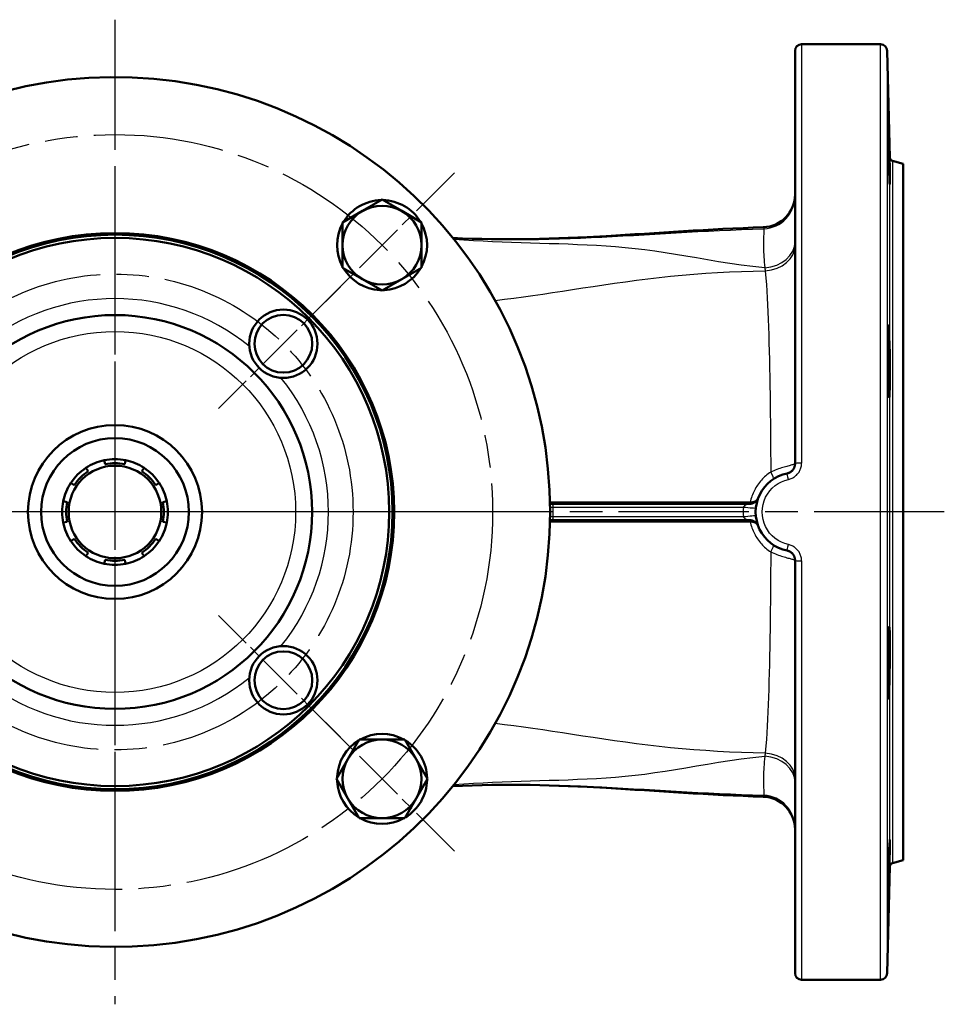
# Model space of a CAD drawing. Header units: millimetres. Extents: x 93 to 1233, y 366 to 1649.
# Tile 2 of 15: x 422 to 703, y 366 to 666. Entities that reach past the tile are written whole.
import ezdxf

# ---------------------------------------------------------------- set-up
doc = ezdxf.new("R2010")
doc.units = ezdxf.units.MM
doc.header["$LTSCALE"] = 7
doc.linetypes.add('CHAIN', pattern=[0.3543, 0.2362, -0.0295, 0.0591, -0.0295])
for name, color, linetype, lineweight in [('Mittellinie(DIN)', 4, 'CHAIN', 25), ('Mittelpunktmarkierung(DIN)', 4, 'CHAIN', 25), ('Sichtbare Kanten(DIN)', 7, 'Continuous', 50), ('Sichtbare tangentiale Kanten(DIN)', 3, 'Continuous', 25)]:
    doc.layers.add(name, color=color, linetype=linetype, lineweight=lineweight)

msp = doc.modelspace()

# ---------------------------------------------------------------- linework, layer by layer
at = {"layer": 'Mittellinie(DIN)', "linetype": 'CHAIN', "ltscale": 23.990969}
for radius in [115, 72.5]:
    msp.add_circle((450.7, 516.07), radius, dxfattribs=at)
at = {"layer": 'Mittelpunktmarkierung(DIN)', "linetype": 'CHAIN', "ltscale": 23.990969}
for p, q in [((450.7, 666.07), (450.7, 366.07)), ((450.7, 618.57), (450.7, 413.57)), ((703.23, 516.07), (194.39, 516.07)), ((553.2, 516.07), (348.2, 516.07))]:
    msp.add_line(p, q, dxfattribs=at)
at = {"layer": 'Mittelpunktmarkierung(DIN)', "linetype": 'CHAIN', "ltscale": 9.90552}
for p, q in [((554.08, 619.45), (509.96, 575.32)), ((554.08, 412.69), (509.96, 456.81))]:
    msp.add_line(p, q, dxfattribs=at)
at = {"layer": 'Mittelpunktmarkierung(DIN)', "linetype": 'CHAIN', "ltscale": 8.857811}
for p, q in [((521.7, 587.06), (482.24, 547.6)), ((521.7, 445.07), (482.24, 484.53))]:
    msp.add_line(p, q, dxfattribs=at)
at = {"layer": 'Sichtbare Kanten(DIN)'}
for p, q in [((659.78, 658.57), (683.83, 658.57)), ((657.78, 530.76), (657.78, 656.57)), ((686.69, 623.99), (685.83, 656.62)), ((690.7, 622.17), (687.43, 623.05)), ((690.7, 409.97), (690.7, 622.17)), ((526.02, 607.78), (532.02, 611.24)), ((532.02, 611.24), (538.02, 607.78)), ((520.02, 604.31), (526.02, 607.78)), ((538.02, 607.78), (544.02, 604.31)), ((520.02, 597.38), (520.02, 604.31)), ((544.02, 604.31), (544.02, 597.38)), ((520.02, 590.46), (520.02, 597.38)), ((544.02, 597.38), (544.02, 590.46)), ((526.02, 586.99), (520.02, 590.46)), ((544.02, 590.46), (538.02, 586.99)), ((532.02, 583.53), (526.02, 586.99)), ((538.02, 586.99), (532.02, 583.53)), ((531.32, 583.7), (531.32, 583.93)), ((532.72, 583.93), (532.72, 583.7)), ((447.71, 530.61), (447.45, 531.84)), ((453.95, 531.84), (453.7, 530.61)), ((441.85, 529.52), (442.54, 528.47)), ((458.87, 528.47), (459.56, 529.52)), ((438.3, 524.23), (437.26, 524.92)), ((464.15, 524.92), (463.11, 524.23)), ((434.94, 519.32), (436.16, 519.07)), ((465.25, 519.07), (466.47, 519.32)), ((583.86, 518.57), (583.18, 518.57)), ((643.82, 518.57), (583.86, 518.57)), ((436.16, 513.07), (434.94, 512.82)), ((466.47, 512.82), (465.25, 513.07)), ((583.18, 513.57), (583.86, 513.57)), ((583.86, 513.57), (643.82, 513.57)), ((437.26, 507.22), (438.3, 507.9)), ((463.11, 507.9), (464.15, 507.22)), ((442.54, 503.66), (441.85, 502.62)), ((447.45, 500.3), (447.71, 501.52)), ((453.7, 501.52), (453.95, 500.3)), ((459.56, 502.62), (458.87, 503.66)), ((657.78, 375.57), (657.78, 501.37)), ((521.63, 440.75), (525.09, 446.75)), ((525.09, 446.75), (532.02, 446.75)), ((532.02, 446.75), (538.95, 446.75)), ((538.95, 446.75), (542.41, 440.75)), ((518.17, 434.75), (521.63, 440.75)), ((542.41, 440.75), (545.88, 434.75)), ((518.34, 435.45), (518.57, 435.45)), ((521.63, 428.75), (518.17, 434.75)), ((518.57, 434.05), (518.34, 434.05)), ((545.88, 434.75), (542.41, 428.75)), ((525.09, 422.75), (521.63, 428.75)), ((542.41, 428.75), (538.95, 422.75)), ((532.02, 422.75), (525.09, 422.75)), ((538.95, 422.75), (532.02, 422.75)), ((686.69, 408.15), (685.83, 375.52)), ((690.7, 409.97), (687.43, 409.09)), ((659.78, 373.57), (683.83, 373.57))]:
    msp.add_line(p, q, dxfattribs=at)
at = {"layer": 'Sichtbare Kanten(DIN)', "flags": 128}
for points in [[(686.38, 621.81), (686.31, 624.47), (686.24, 627.37), (686.18, 630.19), (686.13, 632.75), (686.1, 634.99), (686.08, 636.66), (686.08, 637.64), (686.1, 637.93), (686.14, 637.45), (686.19, 636.29), (686.26, 634.46), (686.33, 632.1), (686.4, 629.48), (686.48, 626.59), (686.54, 623.71), (686.6, 621.15), (686.64, 618.9), (686.66, 617.21), (686.65, 616.22), (686.63, 615.94), (686.58, 616.43), (686.53, 617.61), (686.46, 619.48), (686.38, 621.81)], [(553.56, 599.6), (556.54, 599.45), (559.5, 599.34), (562.45, 599.25), (565.39, 599.2), (568.32, 599.17), (571.25, 599.16), (574.16, 599.18), (577.07, 599.22), (579.98, 599.28), (582.88, 599.36), (588.66, 599.57), (594.46, 599.83), (600.26, 600.15), (603.18, 600.32), (606.1, 600.5), (609.02, 600.68), (611.96, 600.87), (614.9, 601.05), (617.86, 601.24), (620.82, 601.43), (623.8, 601.62), (626.79, 601.8), (629.79, 601.98), (632.8, 602.15), (635.84, 602.31), (638.88, 602.46), (641.94, 602.59), (645.01, 602.72), (648.1, 602.82)], [(686.38, 551.48), (686.31, 552.67), (686.24, 554.53), (686.18, 556.86), (686.13, 559.5), (686.1, 562.39), (686.08, 565.23), (686.08, 567.79), (686.1, 570.03), (686.14, 571.71), (686.19, 572.69), (686.26, 572.98), (686.33, 572.51), (686.4, 571.35), (686.48, 569.52), (686.54, 567.15), (686.6, 564.51), (686.64, 561.62), (686.66, 558.75), (686.65, 556.19), (686.63, 553.93), (686.58, 552.26), (686.53, 551.27), (686.46, 551), (686.38, 551.48)], [(657.78, 530.76), (657.78, 530.59), (657.76, 530.42), (657.74, 530.25), (657.7, 530.09), (657.66, 529.92), (657.61, 529.76), (657.54, 529.6), (657.47, 529.44), (657.39, 529.29), (657.31, 529.15), (657.21, 529), (657.1, 528.87), (656.99, 528.74), (656.87, 528.62), (656.75, 528.5), (656.61, 528.39), (656.48, 528.29), (656.33, 528.2), (656.18, 528.11), (656.03, 528.04), (655.87, 527.97), (655.71, 527.91), (655.55, 527.86), (655.38, 527.82)], [(655.38, 527.82), (654.06, 527.48), (652.79, 526.98), (651.59, 526.34), (650.46, 525.57), (649.43, 524.67), (648.51, 523.66), (647.71, 522.55), (647.03, 521.36), (646.49, 520.1), (646.1, 518.79), (645.86, 517.45), (645.79, 516.08), (645.87, 514.72), (646.1, 513.36), (646.49, 512.04), (647.01, 510.78), (647.68, 509.59), (648.48, 508.49), (649.4, 507.48), (650.44, 506.58), (651.57, 505.8), (652.78, 505.16), (654.06, 504.66), (655.38, 504.31)], [(655.38, 504.31), (655.55, 504.27), (655.71, 504.22), (655.87, 504.16), (656.03, 504.1), (656.18, 504.02), (656.33, 503.94), (656.48, 503.84), (656.61, 503.74), (656.75, 503.64), (656.87, 503.52), (656.99, 503.4), (657.1, 503.27), (657.21, 503.13), (657.31, 502.99), (657.39, 502.84), (657.47, 502.69), (657.54, 502.54), (657.61, 502.38), (657.66, 502.21), (657.7, 502.05), (657.74, 501.88), (657.76, 501.71), (657.78, 501.54), (657.78, 501.37)], [(686.38, 460.41), (686.31, 459.43), (686.24, 459.16), (686.18, 459.64), (686.13, 460.81), (686.1, 462.66), (686.08, 465.01), (686.08, 467.64), (686.1, 470.52), (686.14, 473.37), (686.19, 475.93), (686.26, 478.16), (686.33, 479.85), (686.4, 480.85), (686.48, 481.14), (686.54, 480.66), (686.6, 479.5), (686.64, 477.65), (686.66, 475.29), (686.65, 472.65), (686.63, 469.74), (686.58, 466.89), (686.53, 464.32), (686.46, 462.06), (686.38, 460.41)], [(648.1, 429.31), (645.02, 429.42), (641.95, 429.54), (638.89, 429.68), (635.85, 429.83), (632.81, 429.99), (629.79, 430.16), (626.79, 430.33), (623.79, 430.52), (620.81, 430.7), (617.85, 430.89), (614.9, 431.08), (611.97, 431.27), (609.04, 431.46), (606.12, 431.64), (603.21, 431.82), (600.31, 431.99), (594.52, 432.3), (588.73, 432.57), (582.95, 432.78), (580.06, 432.85), (577.16, 432.91), (574.24, 432.95), (571.32, 432.97), (568.38, 432.96), (565.44, 432.93), (562.48, 432.87), (559.51, 432.78), (556.54, 432.67), (553.55, 432.52)], [(686.38, 401.94), (686.31, 399.36), (686.24, 397.12), (686.18, 395.47), (686.13, 394.49), (686.1, 394.21), (686.08, 394.69), (686.08, 395.86), (686.1, 397.69), (686.14, 400.05), (686.19, 402.67), (686.26, 405.54), (686.33, 408.41), (686.4, 410.97), (686.48, 413.22), (686.54, 414.91), (686.6, 415.91), (686.64, 416.2), (686.66, 415.71), (686.65, 414.54), (686.63, 412.68), (686.58, 410.33), (686.53, 407.67), (686.46, 404.76), (686.38, 401.94)]]:
    msp.add_lwpolyline(points, dxfattribs=at)
at = {"layer": 'Sichtbare Kanten(DIN)'}
for centre, radius in [((450.7, 516.07), 85), ((450.7, 516.07), 84.5), ((450.7, 516.07), 83.5), ((450.7, 516.07), 60), ((501.97, 567.33), 10.4), ((501.97, 567.33), 8.8), ((450.7, 516.07), 26.5), ((450.7, 516.07), 22.5), ((450.7, 516.07), 14.1), ((501.97, 464.8), 10.4), ((501.97, 464.8), 8.8)]:
    msp.add_circle(centre, radius, dxfattribs=at)
for centre, radius, start, end in [((659.78, 656.57), 2, 90, 180), ((683.83, 656.57), 2, 1.5, 90), ((450.7, 516.07), 132.5, 184.5243, 175.4757), ((687.69, 624.01), 1, 181.5, 255), ((647.78, 612.82), 10, 271.8252, 0), ((532.02, 597.38), 13.7, 91.1531, 148.8469), ((532.02, 597.38), 12, 60, 120), ((532.02, 597.38), 13.7, 31.1531, 88.8469), ((532.02, 597.38), 12, 120, 180), ((532.02, 597.38), 12, 0, 60), ((532.02, 597.38), 13.7, 151.1531, 208.8469), ((532.02, 597.38), 13.7, 331.1531, 28.8469), ((532.02, 597.38), 12, 180, 240), ((532.02, 597.38), 12, 300, 0), ((532.02, 597.38), 13.7, 211.1531, 267.0712), ((532.02, 597.38), 13.7, 272.9288, 328.8469), ((532.02, 597.38), 12, 240, 300), ((532.02, 597.38), 13.7, 267.0712, 268.8469), ((532.02, 597.38), 13.7, 271.1531, 272.9288), ((450.7, 516.07), 16.1, 101.6459, 123.3541), ((450.7, 516.07), 16.1, 78.3541, 101.6459), ((450.7, 516.07), 16.1, 56.6459, 78.3541), ((450.7, 516.07), 16.1, 123.3541, 146.6459), ((450.7, 516.07), 14.85, 123.3541, 146.6459), ((450.7, 516.07), 14.85, 78.3541, 101.6459), ((450.7, 516.07), 14.85, 33.3541, 56.6459), ((450.7, 516.07), 16.1, 33.3541, 56.6459), ((450.7, 516.07), 16.1, 146.6459, 168.3541), ((450.7, 516.07), 16.1, 11.6459, 33.3541), ((450.7, 516.07), 16.1, 168.3541, 191.6459), ((450.7, 516.07), 14.85, 168.3541, 191.6459), ((450.7, 516.07), 14.85, 348.3541, 11.6459), ((450.7, 516.07), 16.1, 348.3541, 11.6459), ((643.82, 521.57), 3, 270, 338.4898), ((643.82, 510.57), 3, 21.5102, 90), ((450.7, 516.07), 16.1, 191.6459, 213.3541), ((450.7, 516.07), 16.1, 326.6459, 348.3541), ((450.7, 516.07), 16.1, 213.3541, 236.6459), ((450.7, 516.07), 14.85, 213.3541, 236.6459), ((450.7, 516.07), 14.85, 303.3541, 326.6459), ((450.7, 516.07), 16.1, 303.3541, 326.6459), ((450.7, 516.07), 16.1, 236.6459, 258.3541), ((450.7, 516.07), 14.85, 258.3541, 281.6459), ((450.7, 516.07), 16.1, 281.6459, 303.3541), ((450.7, 516.07), 16.1, 258.3541, 281.6459), ((532.02, 434.75), 13.7, 61.1531, 118.8469), ((532.02, 434.75), 13.7, 121.1531, 177.0712), ((532.02, 434.75), 12, 90, 150), ((532.02, 434.75), 12, 30, 90), ((532.02, 434.75), 13.7, 1.1531, 58.8469), ((532.02, 434.75), 12, 150, 210), ((532.02, 434.75), 12, 330, 30), ((532.02, 434.75), 13.7, 177.0712, 178.8469), ((532.02, 434.75), 13.7, 181.1531, 182.9288), ((532.02, 434.75), 13.7, 182.9288, 238.8469), ((532.02, 434.75), 13.7, 301.1531, 358.8469), ((647.78, 419.32), 10, 0, 88.1748), ((532.02, 434.75), 12, 210, 270), ((532.02, 434.75), 12, 270, 330), ((532.02, 434.75), 13.7, 241.1531, 298.8469), ((687.69, 408.12), 1, 105, 178.5), ((659.78, 375.57), 2, 180, 270), ((683.83, 375.57), 2, 270, 358.5)]:
    msp.add_arc(centre, radius, start, end, dxfattribs=at)
at = {"layer": 'Sichtbare tangentiale Kanten(DIN)'}
for p, q in [((659.78, 658.57), (659.78, 530.97)), ((683.83, 373.57), (683.83, 658.57)), ((685.83, 656.62), (685.83, 375.52)), ((686.69, 408.15), (686.69, 623.99)), ((687.43, 623.05), (687.43, 409.09)), ((583.2, 517.57), (584.12, 517.57)), ((584.12, 517.57), (642.08, 517.57)), ((584.12, 514.57), (584.12, 517.57)), ((584.12, 514.57), (583.2, 514.57)), ((642.08, 514.57), (584.12, 514.57)), ((659.78, 501.16), (659.78, 373.57))]:
    msp.add_line(p, q, dxfattribs=at)
at = {"layer": 'Sichtbare tangentiale Kanten(DIN)', "flags": 128}
for points in [[(553.59, 599.56), (556.89, 599.39), (560.17, 599.26), (563.44, 599.17), (566.7, 599.1), (569.95, 599.07), (573.18, 599.07), (576.41, 599.09), (579.64, 599.14), (582.86, 599.21), (586.07, 599.3), (589.28, 599.41), (592.5, 599.54), (595.71, 599.68), (598.92, 599.84), (602.14, 600), (605.36, 600.18), (608.59, 600.36), (611.82, 600.55), (615.07, 600.74), (618.32, 600.93), (621.58, 601.12), (624.86, 601.3), (628.15, 601.49), (631.46, 601.66), (634.78, 601.83), (638.13, 601.98), (641.49, 602.13), (644.87, 602.25), (648.27, 602.37)], [(648.1, 602.82), (648.1, 602.82), (648.11, 602.82), (648.12, 602.82), (648.12, 602.81), (648.13, 602.8), (648.14, 602.8), (648.14, 602.78), (648.15, 602.77), (648.16, 602.76), (648.16, 602.74), (648.17, 602.73), (648.18, 602.71), (648.18, 602.69), (648.19, 602.67), (648.19, 602.64), (648.2, 602.62), (648.21, 602.59), (648.21, 602.56), (648.22, 602.53), (648.23, 602.5), (648.24, 602.47), (648.25, 602.44), (648.26, 602.4), (648.27, 602.37)], [(648.27, 602.37), (648.29, 602.17), (648.29, 601.95), (648.29, 601.72), (648.28, 601.47), (648.26, 601.2), (648.25, 600.91), (648.23, 600.59), (648.21, 600.25), (648.19, 599.88), (648.17, 599.49), (648.16, 599.07), (648.15, 598.61), (648.14, 598.12), (648.14, 597.61), (648.14, 597.05), (648.15, 596.47), (648.17, 595.85), (648.2, 595.19), (648.24, 594.49), (648.28, 593.76), (648.33, 593), (648.4, 592.19), (648.47, 591.35), (648.55, 590.47)], [(648.55, 590.51), (644.96, 590.88), (641.41, 591.31), (637.92, 591.8), (634.48, 592.32), (631.11, 592.89), (627.8, 593.46), (624.55, 594.01), (621.36, 594.54), (618.22, 595.03), (615.13, 595.49), (612.09, 595.9), (609.08, 596.27), (606.1, 596.58), (603.16, 596.84), (600.24, 597.05), (597.33, 597.22), (594.44, 597.38), (591.56, 597.51), (588.68, 597.63), (585.82, 597.73), (582.95, 597.82), (580.09, 597.91), (577.23, 598), (574.36, 598.09), (571.48, 598.18), (568.6, 598.29), (565.7, 598.41), (562.79, 598.55), (559.86, 598.71), (556.91, 598.9), (553.94, 599.11)], [(566.44, 580.55), (569.29, 580.89), (572.16, 581.26), (575.05, 581.64), (577.98, 582.05), (580.94, 582.48), (583.94, 582.92), (586.98, 583.38), (590.06, 583.85), (593.18, 584.32), (596.35, 584.81), (599.57, 585.29), (602.84, 585.77), (606.16, 586.23), (609.53, 586.68), (612.95, 587.11), (616.4, 587.51), (619.89, 587.88), (623.42, 588.23), (626.98, 588.53), (630.57, 588.79), (634.17, 589.01), (637.8, 589.2), (641.43, 589.35), (645.07, 589.47), (648.71, 589.56)], [(648.55, 590.47), (648.56, 590.43), (648.56, 590.4), (648.57, 590.36), (648.58, 590.32), (648.58, 590.29), (648.59, 590.25), (648.6, 590.21), (648.6, 590.17), (648.61, 590.14), (648.62, 590.1), (648.62, 590.06), (648.63, 590.02), (648.64, 589.99), (648.64, 589.95), (648.65, 589.91), (648.66, 589.87), (648.66, 589.83), (648.67, 589.8), (648.68, 589.76), (648.68, 589.72), (648.69, 589.68), (648.7, 589.64), (648.7, 589.6), (648.71, 589.56)], [(648.71, 589.54), (648.92, 587.33), (649.08, 585.35), (649.21, 583.35), (649.33, 581.3), (649.44, 579.19), (649.54, 577.01), (649.63, 574.77), (649.71, 572.46), (649.78, 570.07), (649.85, 567.63), (649.92, 565.12), (649.98, 562.56), (650.03, 559.94), (650.08, 557.27), (650.13, 554.55), (650.17, 551.78), (650.21, 548.96), (650.24, 546.1), (650.27, 543.19), (650.3, 540.25), (650.32, 537.28), (650.35, 534.28), (650.36, 531.27), (650.38, 528.23)], [(650.38, 528.23), (649.99, 527.97), (649.61, 527.69), (649.24, 527.4), (648.88, 527.1), (648.52, 526.79), (648.18, 526.46), (647.85, 526.13), (647.53, 525.78), (647.22, 525.42), (646.92, 525.05), (646.63, 524.67), (646.36, 524.29), (646.1, 523.89), (645.85, 523.49), (645.62, 523.07), (645.4, 522.65), (645.19, 522.22), (644.99, 521.78), (644.81, 521.34), (644.65, 520.89), (644.5, 520.44), (644.36, 519.98), (644.24, 519.52), (644.14, 519.06)], [(657.78, 530.76), (657.76, 530.74), (657.72, 530.7), (657.64, 530.67), (657.53, 530.63), (657.39, 530.58), (657.23, 530.53), (657.03, 530.47), (656.8, 530.41), (656.54, 530.34), (656.26, 530.26), (655.95, 530.17), (655.61, 530.08), (655.25, 529.98), (654.87, 529.87), (654.47, 529.75), (654.05, 529.62), (653.61, 529.48), (653.17, 529.33), (652.71, 529.17), (652.25, 529), (651.78, 528.82), (651.31, 528.64), (650.84, 528.44), (650.38, 528.23)], [(655.78, 526), (656.06, 526.07), (656.33, 526.15), (656.6, 526.25), (656.86, 526.36), (657.12, 526.49), (657.37, 526.63), (657.61, 526.79), (657.84, 526.96), (658.06, 527.14), (658.27, 527.34), (658.47, 527.55), (658.65, 527.77), (658.83, 528), (658.99, 528.24), (659.14, 528.49), (659.27, 528.74), (659.39, 529), (659.49, 529.27), (659.58, 529.55), (659.65, 529.83), (659.71, 530.11), (659.75, 530.4), (659.77, 530.69), (659.78, 530.97)], [(655.78, 506.13), (654.68, 506.43), (653.61, 506.85), (652.6, 507.39), (651.66, 508.05), (650.8, 508.81), (650.03, 509.66), (649.36, 510.59), (648.81, 511.6), (648.37, 512.67), (648.05, 513.78), (647.85, 514.93), (647.79, 516.08), (647.85, 517.24), (648.04, 518.37), (648.37, 519.48), (648.82, 520.54), (649.39, 521.55), (650.06, 522.48), (650.82, 523.34), (651.68, 524.1), (652.62, 524.75), (653.62, 525.29), (654.68, 525.71), (655.78, 526)], [(644, 519.05), (641.13, 519.05), (638.3, 519.05), (635.5, 519.05), (632.74, 519.05), (630.02, 519.05), (627.35, 519.05), (624.71, 519.05), (622.11, 519.05), (619.55, 519.05), (617.01, 519.05), (614.5, 519.05), (612.01, 519.06), (609.55, 519.06), (607.1, 519.06), (604.67, 519.06), (602.25, 519.06), (599.84, 519.06), (597.44, 519.06), (595.06, 519.06), (592.67, 519.06), (590.29, 519.06), (587.92, 519.06), (585.55, 519.06), (583.17, 519.06)], [(644.14, 519.06), (644.13, 519.06), (644.13, 519.05), (644.12, 519.05), (644.12, 519.05), (644.11, 519.05), (644.1, 519.05), (644.1, 519.05), (644.09, 519.05), (644.09, 519.05), (644.08, 519.05), (644.07, 519.05), (644.07, 519.05), (644.06, 519.05), (644.06, 519.05), (644.05, 519.05), (644.05, 519.05), (644.04, 519.05), (644.03, 519.05), (644.03, 519.05), (644.02, 519.05), (644.02, 519.05), (644.01, 519.05), (644, 519.05), (644, 519.05)], [(646.62, 520.47), (646.58, 520.38), (646.54, 520.29), (646.49, 520.21), (646.43, 520.12), (646.38, 520.04), (646.31, 519.96), (646.24, 519.88), (646.17, 519.81), (646.09, 519.73), (646, 519.66), (645.91, 519.59), (645.82, 519.53), (645.71, 519.46), (645.6, 519.4), (645.49, 519.35), (645.36, 519.29), (645.23, 519.24), (645.1, 519.2), (644.95, 519.16), (644.8, 519.12), (644.64, 519.1), (644.48, 519.08), (644.31, 519.06), (644.14, 519.06)], [(643.82, 518.57), (643.77, 518.57), (643.71, 518.56), (643.64, 518.55), (643.57, 518.53), (643.49, 518.51), (643.41, 518.49), (643.33, 518.46), (643.24, 518.43), (643.15, 518.4), (643.06, 518.36), (642.97, 518.32), (642.88, 518.28), (642.79, 518.23), (642.7, 518.18), (642.62, 518.13), (642.54, 518.08), (642.46, 518.02), (642.38, 517.96), (642.32, 517.9), (642.25, 517.83), (642.2, 517.77), (642.15, 517.7), (642.11, 517.64), (642.08, 517.57)], [(583.17, 513.08), (585.54, 513.08), (587.91, 513.08), (590.28, 513.08), (592.65, 513.08), (595.02, 513.08), (597.4, 513.08), (599.79, 513.08), (602.19, 513.08), (604.61, 513.08), (607.03, 513.08), (609.47, 513.08), (611.94, 513.08), (614.43, 513.08), (616.94, 513.08), (619.49, 513.08), (622.08, 513.08), (624.69, 513.08), (627.35, 513.08), (630.04, 513.08), (632.76, 513.08), (635.52, 513.08), (638.31, 513.08), (641.14, 513.08), (644, 513.08)], [(642.08, 514.57), (642.11, 514.5), (642.15, 514.43), (642.2, 514.36), (642.25, 514.3), (642.32, 514.24), (642.38, 514.17), (642.46, 514.11), (642.54, 514.06), (642.62, 514), (642.7, 513.95), (642.79, 513.9), (642.88, 513.85), (642.97, 513.81), (643.06, 513.77), (643.15, 513.73), (643.24, 513.7), (643.33, 513.67), (643.41, 513.64), (643.49, 513.62), (643.57, 513.6), (643.64, 513.59), (643.71, 513.58), (643.77, 513.57), (643.82, 513.57)], [(644, 513.08), (644, 513.08), (644.01, 513.08), (644.02, 513.08), (644.02, 513.08), (644.03, 513.08), (644.03, 513.08), (644.04, 513.08), (644.05, 513.08), (644.05, 513.08), (644.06, 513.08), (644.06, 513.08), (644.07, 513.08), (644.07, 513.08), (644.08, 513.08), (644.09, 513.08), (644.09, 513.08), (644.1, 513.08), (644.1, 513.08), (644.11, 513.08), (644.12, 513.08), (644.12, 513.08), (644.13, 513.08), (644.13, 513.08), (644.14, 513.08)], [(644.14, 513.08), (644.24, 512.62), (644.36, 512.15), (644.5, 511.7), (644.65, 511.24), (644.81, 510.8), (644.99, 510.35), (645.19, 509.92), (645.4, 509.49), (645.62, 509.06), (645.85, 508.65), (646.1, 508.24), (646.36, 507.85), (646.64, 507.46), (646.92, 507.08), (647.22, 506.72), (647.53, 506.36), (647.85, 506.01), (648.18, 505.67), (648.52, 505.35), (648.88, 505.03), (649.24, 504.73), (649.61, 504.44), (649.99, 504.16), (650.38, 503.9)], [(644.14, 513.08), (644.31, 513.07), (644.48, 513.06), (644.64, 513.04), (644.8, 513.01), (644.95, 512.98), (645.1, 512.94), (645.23, 512.89), (645.36, 512.84), (645.49, 512.79), (645.6, 512.73), (645.71, 512.67), (645.82, 512.61), (645.91, 512.54), (646, 512.47), (646.09, 512.4), (646.17, 512.33), (646.24, 512.25), (646.31, 512.17), (646.38, 512.09), (646.43, 512.01), (646.49, 511.93), (646.54, 511.84), (646.58, 511.76), (646.62, 511.67)], [(659.78, 501.16), (659.77, 501.45), (659.75, 501.74), (659.71, 502.02), (659.65, 502.31), (659.58, 502.59), (659.49, 502.86), (659.39, 503.13), (659.27, 503.39), (659.14, 503.65), (658.99, 503.9), (658.83, 504.14), (658.65, 504.37), (658.47, 504.59), (658.27, 504.79), (658.06, 504.99), (657.84, 505.17), (657.61, 505.34), (657.37, 505.5), (657.12, 505.64), (656.86, 505.77), (656.6, 505.88), (656.33, 505.98), (656.06, 506.06), (655.78, 506.13)], [(650.38, 503.9), (650.36, 500.86), (650.35, 497.84), (650.32, 494.84), (650.3, 491.88), (650.27, 488.94), (650.24, 486.05), (650.21, 483.19), (650.17, 480.37), (650.13, 477.59), (650.08, 474.86), (650.03, 472.19), (649.98, 469.56), (649.92, 466.99), (649.85, 464.49), (649.78, 462.05), (649.71, 459.68), (649.63, 457.37), (649.54, 455.13), (649.44, 452.95), (649.33, 450.84), (649.21, 448.79), (649.08, 446.79), (648.92, 444.8), (648.71, 442.57)], [(650.38, 503.9), (650.84, 503.7), (651.31, 503.5), (651.79, 503.31), (652.25, 503.13), (652.72, 502.96), (653.17, 502.8), (653.62, 502.65), (654.05, 502.51), (654.47, 502.38), (654.87, 502.26), (655.25, 502.15), (655.61, 502.05), (655.95, 501.96), (656.26, 501.88), (656.54, 501.8), (656.8, 501.73), (657.03, 501.66), (657.23, 501.61), (657.39, 501.55), (657.53, 501.51), (657.64, 501.47), (657.72, 501.43), (657.76, 501.4), (657.78, 501.37)], [(648.71, 442.57), (645.07, 442.67), (641.43, 442.79), (637.8, 442.94), (634.17, 443.12), (630.57, 443.35), (626.98, 443.61), (623.42, 443.91), (619.89, 444.25), (616.4, 444.62), (612.95, 445.03), (609.53, 445.46), (606.16, 445.9), (602.84, 446.37), (599.57, 446.84), (596.35, 447.33), (593.18, 447.81), (590.06, 448.29), (586.98, 448.75), (583.94, 449.21), (580.94, 449.65), (577.98, 450.08), (575.05, 450.49), (572.16, 450.88), (569.29, 451.24), (566.44, 451.58)], [(553.94, 433.02), (556.91, 433.23), (559.86, 433.42), (562.79, 433.58), (565.7, 433.72), (568.6, 433.85), (571.48, 433.95), (574.36, 434.05), (577.23, 434.14), (580.09, 434.23), (582.95, 434.31), (585.82, 434.41), (588.68, 434.51), (591.56, 434.62), (594.44, 434.76), (597.33, 434.91), (600.24, 435.09), (603.16, 435.3), (606.1, 435.55), (609.08, 435.86), (612.09, 436.23), (615.13, 436.65), (618.22, 437.1), (621.36, 437.6), (624.55, 438.13), (627.8, 438.68), (631.11, 439.25), (634.48, 439.81), (637.92, 440.34), (641.41, 440.82), (644.96, 441.25), (648.55, 441.63)], [(648.55, 441.67), (648.47, 440.79), (648.4, 439.95), (648.33, 439.14), (648.28, 438.37), (648.24, 437.64), (648.2, 436.94), (648.17, 436.28), (648.15, 435.66), (648.14, 435.07), (648.14, 434.52), (648.14, 434), (648.15, 433.51), (648.16, 433.06), (648.17, 432.64), (648.19, 432.25), (648.21, 431.88), (648.23, 431.54), (648.25, 431.23), (648.26, 430.94), (648.28, 430.67), (648.29, 430.42), (648.29, 430.18), (648.29, 429.97), (648.27, 429.77)], [(648.71, 442.57), (648.7, 442.53), (648.7, 442.49), (648.69, 442.45), (648.68, 442.42), (648.68, 442.38), (648.67, 442.34), (648.66, 442.3), (648.66, 442.26), (648.65, 442.22), (648.64, 442.19), (648.64, 442.15), (648.63, 442.11), (648.62, 442.07), (648.62, 442.03), (648.61, 442), (648.6, 441.96), (648.6, 441.92), (648.59, 441.89), (648.58, 441.85), (648.58, 441.81), (648.57, 441.78), (648.56, 441.74), (648.56, 441.7), (648.55, 441.67)], [(553.59, 432.58), (556.89, 432.74), (560.17, 432.87), (563.44, 432.97), (566.7, 433.03), (569.95, 433.06), (573.18, 433.06), (576.41, 433.04), (579.64, 432.99), (582.86, 432.92), (586.07, 432.83), (589.28, 432.72), (592.5, 432.59), (595.71, 432.45), (598.92, 432.3), (602.14, 432.13), (605.36, 431.96), (608.59, 431.77), (611.82, 431.59), (615.07, 431.4), (618.32, 431.21), (621.58, 431.02), (624.86, 430.83), (628.15, 430.65), (631.46, 430.47), (634.78, 430.31), (638.13, 430.15), (641.49, 430.01), (644.87, 429.88), (648.27, 429.77)], [(648.27, 429.77), (648.26, 429.73), (648.25, 429.7), (648.24, 429.66), (648.23, 429.63), (648.22, 429.6), (648.21, 429.57), (648.21, 429.54), (648.2, 429.52), (648.19, 429.49), (648.19, 429.47), (648.18, 429.45), (648.18, 429.43), (648.17, 429.41), (648.16, 429.39), (648.16, 429.38), (648.15, 429.36), (648.14, 429.35), (648.14, 429.34), (648.13, 429.33), (648.12, 429.32), (648.12, 429.32), (648.11, 429.32), (648.1, 429.31), (648.1, 429.31)]]:
    msp.add_lwpolyline(points, dxfattribs=at)
at = {"layer": 'Sichtbare tangentiale Kanten(DIN)'}
msp.add_circle((450.7, 516.07), 55, dxfattribs=at)
for centre, radius, start, end in [((450.7, 516.07), 65, 51.0162, 128.9838), ((450.7, 516.07), 65, 321.0162, 38.9838), ((657, 516.07), 15, 174.2608, 185.7392), ((450.7, 516.07), 65, 231.0162, 308.9838)]:
    msp.add_arc(centre, radius, start, end, dxfattribs=at)
for centre, major_axis, ratio, start_param, end_param in [((647.78, 612.29), (10, 0), 0.993917, 4.761824, 6.283185), ((647.78, 598.53), (10, 0), 0.808981, 4.789572, 6.283185), ((647.78, 597.24), (10, 0), 0.771488, 4.805597, 6.283185), ((649.6, 528.64), (1.64, -2.51), 0.148787, 0, 1.31284), ((659.78, 530.76), (-2, 0), 0.104605, 4.712389, 6.283185), ((655.78, 525.87), (-0.4, 1.96), 0.01398, 4.78077, 6.283185), ((643.82, 519.07), (0, -0.5), 0.348081, 0, 1.538749), ((643.97, 519.07), (0.028, -0.499), 0.344254, 0, 1.51916), ((583.86, 517.57), (0, 1), 0.258819, 4.712389, 6.283185), ((642.86, 517.57), (2.98, -0.3), 0.026785, 4.451932, 6.283185), ((583.86, 514.57), (0, -1), 0.258819, 0, 1.570796), ((642.86, 514.57), (2.98, 0.3), 0.026785, 0, 1.831253), ((643.82, 513.07), (0, 0.5), 0.348081, 4.744437, 6.283185), ((643.97, 513.06), (0.028, 0.499), 0.344254, 4.764025, 6.283185), ((649.6, 503.5), (1.64, 2.51), 0.148787, 4.970346, 6.283185), ((655.78, 506.27), (-0.4, -1.96), 0.01398, 0, 1.502416), ((659.78, 501.37), (-2, 0), 0.104605, 0, 1.570796), ((647.78, 433.6), (10, 0), 0.808981, 0, 1.493613), ((647.78, 434.89), (10, 0), 0.771488, 0, 1.477589), ((647.78, 419.84), (10, 0), 0.993917, 0, 1.521361)]:
    msp.add_ellipse(centre, major_axis=major_axis, ratio=ratio, start_param=start_param, end_param=end_param, dxfattribs=at)

doc.saveas('drawing.dxf')
